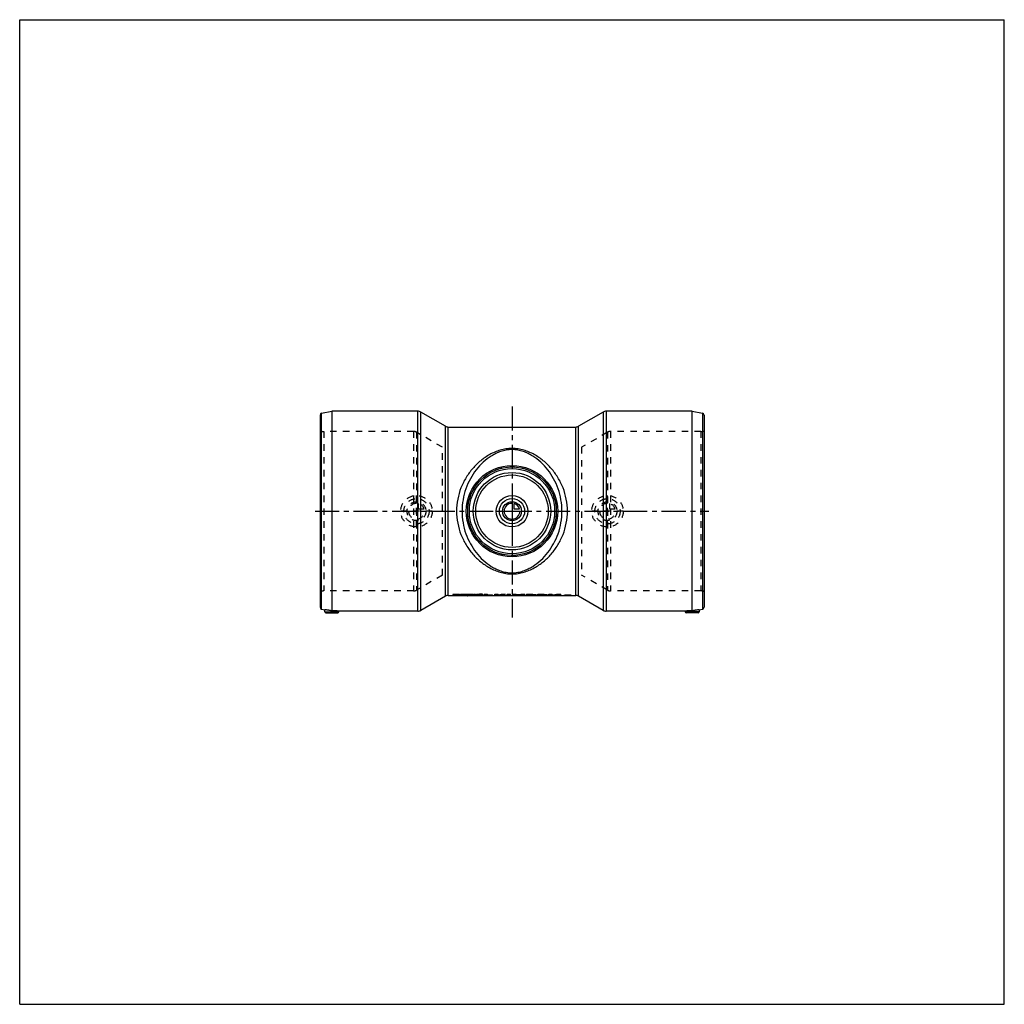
# Model space of a CAD drawing. Header units: millimetres. Extents: x 0 to 1000, y 0 to 1000.
import ezdxf

# ---------------------------------------------------------------- set-up
doc = ezdxf.new("R2010")
doc.units = ezdxf.units.MM
doc.header["$LTSCALE"] = 65.185185
doc.linetypes.add('CENTER', pattern=[0.6, 0.375, -0.075, 0.075, -0.075])
doc.linetypes.add('HIDDEN', pattern=[0.2, 0.1, -0.1])
doc.layers.get('0').update_dxf_attribs({"linetype": 'CONTINUOUS'})
for name, color, linetype in [('ACHSEN_S', 7, 'CONTINUOUS'), ('KOERPER', 7, 'CONTINUOUS'), ('KONST.EL_MIT_GEO', 7, 'CONTINUOUS'), ('KONSTR_EL', 7, 'CONTINUOUS'), ('KURVEN', 7, 'CONTINUOUS')]:
    doc.layers.add(name, color=color, linetype=linetype)

msp = doc.modelspace()

# ---------------------------------------------------------------- linework, layer by layer
at = {"color": 7, "linetype": 'Continuous'}
for p, q in [((0, 0), (0, 1000)), ((0, 1000), (1000, 1000)), ((1000, 0), (1000, 1000)), ((0, 0), (1000, 0))]:
    msp.add_line(p, q, dxfattribs=at)
at = {"layer": 'ACHSEN_S', "color": 40, "linetype": 'CENTER'}
for p, q in [((500, 607.3), (500, 392.7)), ((300, 500.8), (700, 500.8))]:
    msp.add_line(p, q, dxfattribs=at)
at = {"layer": 'KOERPER', "color": 7, "linetype": 'Continuous'}
for p, q in [((592.6, 601.5), (567.7, 587.1)), ((683, 602.3), (595.6, 602.3)), ((317, 500.8), (317, 399.5)), ((683, 399.5), (683, 500.8)), ((540.9, 415.3), (546.1, 415.3)), ((592.6, 400.1), (567.7, 414.5)), ((675.9, 399.3), (595.6, 399.3))]:
    msp.add_line(p, q, dxfattribs=at)
at = {"layer": 'KOERPER', "color": 8, "linetype": 'HIDDEN'}
for p, q in [((429.3, 435.8), (429.3, 565.8)), ((570.7, 565.8), (570.7, 435.8))]:
    msp.add_line(p, q, dxfattribs=at)
at = {"layer": 'KOERPER', "color": 7, "linetype": 'Continuous'}
for radius in [45, 43.3]:
    msp.add_circle((500, 500.8), radius, dxfattribs=at)
for centre, radius, start, end in [((297.2, 298.3), 103.2, 78.9158, 82.9405), ((702.6, 299.5), 102, 97.0352, 101.1085), ((317, 298), 101.6, 85.9919, 89.9913), ((683, 298.3), 101.3, 90.0027, 94.0141)]:
    msp.add_arc(centre, radius, start, end, dxfattribs=at)
at = {"layer": 'KOERPER', "color": 8, "linetype": 'HIDDEN'}
for centre, radius, start, end in [((297.4, 299.5), 102, 78.8915, 82.9648), ((702.8, 298.3), 103.2, 97.0595, 101.0842), ((317, 298.3), 101.3, 85.9859, 89.9973), ((683, 298), 101.6, 90.0087, 94.0081)]:
    msp.add_arc(centre, radius, start, end, dxfattribs=at)
at = {"layer": 'KONST.EL_MIT_GEO', "color": 7, "linetype": 'Continuous'}
for radius in [46.4, 39.3, 36.8]:
    msp.add_circle((500, 500.8), radius, dxfattribs=at)
at = {"layer": 'KONST.EL_MIT_GEO', "color": 8, "linetype": 'HIDDEN'}
msp.add_circle((500, 500.8), 45, dxfattribs=at)
at = {"layer": 'KONST.EL_MIT_GEO', "color": 7, "linetype": 'Continuous'}
for points, knots in [([(556.3, 500.8), (556.3, 504.9), (555.5, 513), (552.2, 524.6), (546.9, 535.2), (540.1, 544.4), (532, 552.3), (524.3, 557.6), (517.5, 560.9), (512, 562.9), (506.1, 564.2), (500, 564.7), (493.9, 564.2), (488, 562.9), (482.5, 560.9), (475.7, 557.6), (468, 552.3), (459.9, 544.4), (453.1, 535.2), (447.8, 524.6), (444.5, 513), (443.7, 504.9), (443.7, 500.8)], [0, 0, 0, 0, 0.06568, 0.13018, 0.19287, 0.25379, 0.31358, 0.37336, 0.40384, 0.43505, 0.46717, 0.5, 0.53283, 0.56495, 0.59616, 0.62664, 0.68642, 0.74621, 0.80713, 0.86982, 0.93432, 1, 1, 1, 1]), ([(550.7, 500.8), (550.7, 504.7), (550.1, 512.5), (547.2, 523.6), (542.6, 533.8), (536.7, 542.9), (529.6, 550.7), (522.6, 556.1), (516.4, 559.5), (511.3, 561.6), (505.8, 563), (500, 563.6), (494.2, 563), (488.7, 561.6), (483.6, 559.5), (477.4, 556.1), (470.4, 550.7), (463.3, 542.9), (457.4, 533.8), (452.8, 523.6), (449.9, 512.5), (449.3, 504.7), (449.3, 500.8)], [0, 0, 0, 0, 0.06657, 0.13167, 0.19454, 0.25522, 0.31442, 0.37343, 0.40356, 0.43458, 0.46679, 0.5, 0.53321, 0.56542, 0.59644, 0.62657, 0.68558, 0.74478, 0.80546, 0.86833, 0.93343, 1, 1, 1, 1]), ([(443.7, 500.8), (443.7, 496.7), (444.5, 488.6), (447.8, 477), (453.1, 466.4), (459.9, 457.2), (468, 449.3), (475.7, 444), (482.5, 440.7), (488, 438.7), (493.9, 437.4), (500, 436.9), (506.1, 437.4), (512, 438.7), (517.5, 440.7), (524.3, 444), (532, 449.3), (540.1, 457.2), (546.9, 466.4), (552.2, 477), (555.5, 488.6), (556.3, 496.7), (556.3, 500.8)], [0, 0, 0, 0, 0.06568, 0.13018, 0.19287, 0.2538, 0.31358, 0.37337, 0.40384, 0.43505, 0.46717, 0.5, 0.53283, 0.56495, 0.59616, 0.62663, 0.68642, 0.7462, 0.80713, 0.86982, 0.93432, 1, 1, 1, 1]), ([(449.3, 500.8), (449.3, 496.9), (449.9, 489.1), (452.8, 478), (457.4, 467.8), (463.3, 458.7), (470.4, 450.9), (477.4, 445.5), (483.6, 442.1), (488.7, 440), (494.2, 438.6), (500, 438), (505.8, 438.6), (511.3, 440), (516.4, 442.1), (522.6, 445.5), (529.6, 450.9), (536.7, 458.7), (542.6, 467.8), (547.2, 478), (550.1, 489.1), (550.7, 496.9), (550.7, 500.8)], [0, 0, 0, 0, 0.06657, 0.13167, 0.19454, 0.25522, 0.31442, 0.37344, 0.40357, 0.43458, 0.46679, 0.5, 0.53321, 0.56542, 0.59643, 0.62656, 0.68558, 0.74478, 0.80546, 0.86833, 0.93343, 1, 1, 1, 1])]:
    msp.add_open_spline(points, degree=3, knots=knots, dxfattribs=at)
at = {"layer": 'KONSTR_EL', "color": 7, "linetype": 'Continuous'}
for p, q in [((306.6, 600.3), (317, 602.3)), ((306.6, 401.3), (306.6, 600.3)), ((317, 602.3), (317, 500.8)), ((404.4, 602.3), (317, 602.3)), ((404.4, 399.3), (404.4, 602.3)), ((407.4, 400.1), (407.4, 601.5)), ((432.3, 587.1), (407.4, 601.5)), ((592.6, 601.5), (592.6, 400.1)), ((595.6, 602.3), (595.6, 399.3)), ((683, 602.3), (693.4, 600.3)), ((683, 500.8), (683, 602.3)), ((693.4, 600.3), (693.4, 401.3)), ((305, 598.3), (305, 403.3)), ((695, 598.3), (695, 403.3)), ((432.3, 414.5), (432.3, 587.1)), ((435.3, 415.3), (435.3, 586.3)), ((435.3, 586.3), (564.7, 586.3)), ((564.7, 415.3), (564.7, 586.3)), ((567.7, 414.5), (567.7, 587.1)), ((432.3, 414.5), (407.4, 400.1)), ((435.3, 415.3), (454.8, 415.3)), ((455, 415.3), (455, 415)), ((455.2, 415.3), (487.5, 415.3)), ((471.6, 415.3), (471.6, 415.2)), ((471.6, 415.2), (480.7, 415.2)), ((480.7, 415.3), (480.7, 415.2)), ((482.4, 415.3), (482.4, 415.2)), ((482.4, 415.2), (487.8, 415.2)), ((486.7, 415.3), (486.7, 415.2)), ((487.5, 415.3), (487.8, 415.3)), ((487.8, 415.3), (487.9, 415.3)), ((487.8, 415.2), (487.9, 415.2)), ((487.9, 415.3), (505, 415.3)), ((487.9, 415.2), (488.1, 415.2)), ((495.1, 415.3), (495.1, 415.2)), ((495.1, 415.2), (498.5, 415.2)), ((498.5, 415.3), (498.5, 415.2)), ((505, 415.3), (508.2, 415.3)), ((505, 415.3), (505, 415.2)), ((505, 415.2), (508.2, 415.2)), ((508.2, 415.3), (540.8, 415.3)), ((508.2, 415.3), (508.2, 415.2)), ((514.7, 415.3), (514.7, 415.2)), ((514.7, 415.2), (518.1, 415.2)), ((518.1, 415.3), (518.1, 415.2)), ((526.1, 415.3), (526.1, 415.2)), ((526.1, 415.2), (535.7, 415.2)), ((535.7, 415.3), (535.7, 415.2)), ((537.4, 415.3), (537.4, 415.2)), ((537.4, 415.2), (540.8, 415.2)), ((540.8, 415.3), (540.8, 415.2)), ((540.9, 415.3), (540.9, 415.3)), ((540.9, 415.2), (540.9, 415.2)), ((546.1, 415.3), (555.3, 415.3)), ((546.1, 415.3), (546.1, 415.2)), ((546.1, 415.2), (549.5, 415.2)), ((549.5, 415.3), (549.5, 415.2)), ((552.6, 415.3), (552.6, 415.3)), ((555.3, 415.2), (555.1, 415.2)), ((555.3, 415.3), (555.4, 415.3)), ((555.3, 415.2), (557.3, 415.2)), ((555.4, 415.3), (555.6, 415.3)), ((555.6, 415.3), (557, 415.3)), ((557, 415.3), (557.3, 415.3)), ((557.3, 415.3), (557.4, 415.3)), ((557.3, 415.2), (557.5, 415.2)), ((557.4, 415.3), (564.7, 415.3)), ((560, 415.3), (560, 415.3)), ((306.6, 401.3), (309.8, 400.7)), ((310, 398.6), (309.8, 400.7)), ((690.2, 400.7), (690, 398.6)), ((690.2, 400.7), (693.4, 401.3)), ((310, 398.6), (324, 398.6)), ((310.9, 397.7), (323.1, 397.7)), ((324, 398.6), (324.1, 399.3)), ((404.4, 399.3), (324.1, 399.3)), ((675.9, 399.3), (676, 398.6)), ((690, 398.6), (676, 398.6)), ((689.1, 397.7), (676.9, 397.7))]:
    msp.add_line(p, q, dxfattribs=at)
at = {"layer": 'KONSTR_EL', "color": 8, "linetype": 'HIDDEN'}
for p, q in [((308.8, 581.8), (308.8, 419.8)), ((400, 581.8), (308.8, 581.8)), ((400, 581.8), (400, 419.8)), ((403, 581), (403, 420.6)), ((429.3, 565.8), (403, 581)), ((597, 581), (570.7, 565.8)), ((597, 581), (597, 420.6)), ((691.9, 581.8), (600, 581.8)), ((600, 581.8), (600, 419.8)), ((691.9, 581.8), (691.9, 419.8)), ((429.3, 435.8), (403, 420.6)), ((597, 420.6), (570.7, 435.8)), ((400, 419.8), (308.8, 419.8)), ((440, 416.6), (446.7, 416.6)), ((440, 416.6), (440, 416.3)), ((440, 416.3), (446.7, 416.3)), ((444.8, 416.3), (446.7, 416.3)), ((444.8, 416.3), (444.8, 416)), ((444.8, 416), (446.7, 416)), ((446.7, 416), (446.7, 416.6)), ((447.8, 416.6), (449.3, 416.6)), ((447.8, 415.7), (447.8, 416.6)), ((447.8, 416.3), (449.3, 416.3)), ((447.8, 416), (450.4, 416)), ((447.8, 415.7), (450.4, 415.7)), ((449.3, 415.8), (449.3, 416.6)), ((449.3, 416.4), (450.3, 416.4)), ((449.3, 416.2), (450.3, 416.2)), ((449.3, 416.1), (450.3, 416.1)), ((449.3, 416.1), (450.4, 416.1)), ((449.3, 415.9), (450.3, 415.9)), ((449.3, 415.8), (450.4, 415.8)), ((450.3, 415.9), (450.3, 416.4)), ((450.4, 415.7), (450.4, 416.1)), ((450.8, 416.6), (452.3, 416.6)), ((450.8, 415.7), (450.8, 416.6)), ((450.8, 416.3), (452.3, 416.3)), ((450.8, 416), (452.5, 416)), ((450.8, 415.7), (452.5, 415.7)), ((452.3, 415.8), (452.3, 416.6)), ((452.3, 416.1), (452.3, 416.1)), ((452.3, 416.1), (452.3, 415.8)), ((452.3, 415.8), (452.3, 415.8)), ((452.5, 416), (452.5, 415.7)), ((452.7, 416.2), (452.7, 415.9)), ((452.7, 416.1), (452.7, 415.8)), ((452.8, 416.2), (452.8, 415.9)), ((452.9, 416.6), (454.5, 416.6)), ((452.9, 416.6), (452.9, 416.3)), ((452.9, 416.3), (454.5, 416.3)), ((453.4, 416.3), (453.4, 416)), ((453.8, 416), (453.8, 415.7)), ((454.1, 416.3), (454.1, 416)), ((454.3, 416.2), (454.3, 415.9)), ((454.5, 416.6), (454.5, 416.3)), ((454.8, 416.6), (456.3, 416.6)), ((454.8, 415.7), (454.8, 416.6)), ((454.8, 416.3), (456.3, 416.3)), ((454.8, 416), (456.3, 416)), ((454.8, 415.7), (456.3, 415.7)), ((454.9, 415), (455.1, 415)), ((455, 415.3), (455, 415.3)), ((456.3, 415.7), (456.3, 416.6)), ((456.6, 416.6), (458, 416.6)), ((456.6, 416.6), (456.6, 416.3)), ((456.6, 416.3), (458, 416.3)), ((457.7, 416), (459.4, 416)), ((457.7, 416), (457.7, 415.7)), ((457.7, 415.7), (459.4, 415.7)), ((458, 416.6), (458, 416.3)), ((458.1, 416.5), (459, 416.5)), ((458.1, 416.5), (458.1, 416.2)), ((458.1, 416.2), (459, 416.2)), ((458.3, 416.4), (458.8, 416.4)), ((458.3, 416.4), (458.3, 416.1)), ((458.3, 416.1), (458.8, 416.1)), ((458.6, 416.2), (458.6, 415.9)), ((458.8, 416.4), (458.8, 416.1)), ((459, 416.5), (459, 416.2)), ((459.1, 416.6), (460.5, 416.6)), ((459.1, 416.6), (459.1, 416.3)), ((459.1, 416.3), (460.5, 416.3)), ((459.4, 416), (459.4, 415.7)), ((460.5, 416.6), (460.5, 416.3)), ((460.5, 416.1), (461.3, 416.1)), ((460.5, 415.7), (460.5, 416.1)), ((460.5, 416), (463.7, 416)), ((460.5, 415.8), (461.3, 415.8)), ((460.5, 415.7), (463.7, 415.7)), ((461.3, 416.6), (462.8, 416.6)), ((461.3, 415.8), (461.3, 416.6)), ((461.3, 416.3), (462.8, 416.3)), ((462.4, 415.9), (465.4, 415.9)), ((462.4, 415.9), (462.4, 415.6)), ((462.4, 415.6), (465.4, 415.6)), ((462.8, 415.8), (462.8, 416.6)), ((462.8, 416.1), (463.7, 416.1)), ((462.8, 415.8), (463.7, 415.8)), ((463.7, 415.7), (463.7, 416.1)), ((464, 416.6), (466.6, 416.6)), ((464, 415.7), (464, 416.6)), ((464, 416.3), (466.6, 416.3)), ((464, 416), (466.6, 416)), ((464, 415.7), (466.6, 415.7)), ((465.4, 415.9), (465.4, 415.6)), ((465.5, 416.4), (466.6, 416.4)), ((465.5, 415.8), (465.5, 416.4)), ((465.5, 416.3), (466.5, 416.3)), ((465.5, 416.2), (466.5, 416.2)), ((465.5, 416.1), (466.6, 416.1)), ((465.5, 416), (466.5, 416)), ((465.5, 415.9), (466.5, 415.9)), ((465.5, 415.8), (466.6, 415.8)), ((466.5, 415.9), (466.5, 416.3)), ((466.6, 415.7), (466.6, 416.6)), ((466.9, 416.3), (466.9, 416)), ((467.1, 416.4), (467.1, 416.1)), ((467.5, 416.1), (467.5, 415.8)), ((467.6, 416.5), (467.6, 416.2)), ((468.3, 416.6), (468.3, 416.3)), ((468.5, 416.3), (468.5, 416)), ((468.7, 416.4), (468.7, 415.9)), ((469, 416), (469, 415.7)), ((469.1, 416.6), (469.1, 416.3)), ((469.3, 416.4), (469.3, 416.1)), ((469.4, 416.1), (469.4, 415.8)), ((469.5, 416.6), (469.5, 416.3)), ((469.5, 416), (469.5, 415.7)), ((469.6, 416.4), (469.6, 416.1)), ((469.6, 416.1), (469.6, 415.8)), ((469.9, 415.7), (469.9, 416.6)), ((471.6, 416.6), (475, 416.6)), ((471.6, 415.3), (471.6, 416.6)), ((471.6, 416.5), (475, 416.5)), ((475, 415.7), (475, 416.6)), ((475, 415.8), (480.1, 415.8)), ((475, 415.7), (480.1, 415.7)), ((475, 415.5), (480.1, 415.5)), ((475, 415.3), (475, 415.5)), ((475, 415.4), (480.7, 415.4)), ((475, 415.4), (480.1, 415.4)), ((475, 415.3), (480.7, 415.3)), ((480.1, 415.4), (480.1, 415.8)), ((480.7, 415.3), (480.7, 415.4)), ((482.4, 416.6), (485.8, 416.6)), ((482.4, 415.3), (482.4, 416.6)), ((482.4, 416.5), (485.8, 416.5)), ((485.8, 415.7), (485.8, 416.6)), ((485.8, 415.8), (486.9, 415.8)), ((485.8, 415.7), (486.9, 415.7)), ((485.8, 415.5), (486.7, 415.5)), ((485.8, 415.3), (485.8, 415.5)), ((485.8, 415.4), (486.7, 415.4)), ((485.8, 415.4), (486.7, 415.4)), ((485.8, 415.3), (486.7, 415.3)), ((486.7, 415.5), (486.7, 415.4)), ((486.7, 415.4), (486.7, 415.3)), ((486.9, 415.8), (486.9, 415.7)), ((487.9, 415.4), (487.9, 415.3)), ((489.6, 416.6), (493.4, 416.6)), ((489.6, 416.6), (489.6, 416.5)), ((489.6, 416.5), (493.4, 416.5)), ((490, 415.6), (490, 415.5)), ((491.3, 415.4), (491.3, 415.3)), ((493.4, 416.6), (493.4, 416.5)), ((495.1, 416.6), (498.5, 416.6)), ((495.1, 415.3), (495.1, 416.6)), ((495.1, 416.5), (498.5, 416.5)), ((498.5, 415.3), (498.5, 416.6)), ((500.2, 416.6), (503.7, 416.6)), ((500.2, 416.6), (500.2, 416.5)), ((500.2, 416.5), (503.7, 416.5)), ((503.7, 416.6), (503.7, 416.5)), ((504.5, 416.2), (508.7, 416.2)), ((504.5, 416.2), (504.5, 416.1)), ((504.5, 416.1), (508.7, 416.1)), ((505, 415.2), (505, 415.2)), ((505.6, 415.8), (507.6, 415.8)), ((505.6, 415.8), (505.6, 415.7)), ((505.6, 415.7), (507.6, 415.7)), ((506.6, 415.5), (506.6, 415.4)), ((507.6, 415.8), (507.6, 415.7)), ((508.2, 415.2), (508.2, 415.2)), ((508.7, 416.2), (508.7, 416.1)), ((509.5, 416.6), (513, 416.6)), ((509.5, 416.6), (509.5, 416.5)), ((509.5, 416.5), (513, 416.5)), ((513, 416.6), (513, 416.5)), ((514.7, 416.6), (524.4, 416.6)), ((514.7, 415.3), (514.7, 416.6)), ((514.7, 416.5), (524.4, 416.5)), ((518.1, 416.1), (524.4, 416.1)), ((518.1, 415.3), (518.1, 416.1)), ((518.1, 416), (524.4, 416)), ((524.4, 416), (524.4, 416.6)), ((526.1, 416.6), (535.7, 416.6)), ((526.1, 415.3), (526.1, 416.6)), ((526.1, 416.5), (535.7, 416.5)), ((529.5, 416.1), (535.7, 416.1)), ((529.5, 415.7), (529.5, 416.1)), ((529.5, 416), (535.7, 416)), ((529.5, 415.8), (535.1, 415.8)), ((529.5, 415.7), (535.1, 415.7)), ((529.5, 415.5), (535.1, 415.5)), ((529.5, 415.3), (529.5, 415.5)), ((529.5, 415.4), (535.7, 415.4)), ((529.5, 415.4), (535.1, 415.4)), ((529.5, 415.3), (535.7, 415.3)), ((535.1, 415.4), (535.1, 415.8)), ((535.7, 416), (535.7, 416.6)), ((535.7, 415.3), (535.7, 415.4)), ((537.4, 416.6), (540.8, 416.6)), ((537.4, 415.3), (537.4, 416.6)), ((537.4, 416.5), (540.8, 416.5)), ((540.8, 415.4), (540.8, 416.6)), ((540.8, 415.2), (540.9, 415.2)), ((546.1, 416.6), (549.5, 416.6)), ((546.1, 416.6), (546.1, 416.5)), ((546.1, 416.5), (549.5, 416.5)), ((546.1, 415.3), (546.1, 415.7)), ((549.5, 415.3), (549.5, 416.6)), ((552.6, 415.4), (552.6, 415.3)), ((553.5, 415.4), (553.5, 415.3)), ((555.5, 415.5), (556, 415.5)), ((555.5, 415.2), (555.5, 415.5)), ((555.5, 415.4), (556, 415.4)), ((555.5, 415.3), (556.3, 415.3)), ((555.5, 415.2), (556.3, 415.2)), ((556, 415.2), (556, 415.5)), ((556, 415.4), (556.3, 415.4)), ((556, 415.4), (556.3, 415.4)), ((556, 415.3), (556.3, 415.3)), ((556, 415.3), (556.3, 415.3)), ((556, 415.3), (556.3, 415.3)), ((556, 415.2), (556.3, 415.2)), ((556.3, 415.4), (556.3, 415.2)), ((556.6, 415.4), (556.6, 415.2)), ((556.7, 415.5), (557.3, 415.5)), ((556.7, 415.5), (556.7, 415.4)), ((556.7, 415.4), (557.3, 415.4)), ((556.9, 415.4), (556.9, 415.3)), ((557.2, 415.4), (557.2, 415.2)), ((557.2, 415.4), (557.3, 415.4)), ((557.3, 415.5), (557.3, 415.4)), ((557.3, 415.4), (557.3, 415.4)), ((559.1, 415.4), (559.1, 415.3)), ((560, 415.4), (560, 415.3)), ((691.9, 419.8), (600, 419.8))]:
    msp.add_line(p, q, dxfattribs=at)
at = {"layer": 'KONSTR_EL', "color": 7, "linetype": 'Continuous'}
for centre, radius, start, end in [((307, 598.3), 2, 101, 180), ((404.4, 596.3), 6, 60, 90), ((595.6, 596.3), 6, 90, 120), ((693, 598.3), 2, 0, 79), ((435.3, 592.3), 6, 240, 270), ((564.7, 592.3), 6, 270, 300), ((435.3, 409.3), 6, 90, 120), ((564.7, 409.3), 6, 60, 90), ((307, 403.3), 2, 180, 259), ((404.4, 405.3), 6, 270, 300), ((595.6, 405.3), 6, 240, 270), ((693, 403.3), 2, 281, 360), ((310.9, 398.7), 1, 183, 270), ((323.1, 398.7), 1, 270, 357), ((676.9, 398.7), 1, 183, 270), ((689.1, 398.7), 1, 270, 357)]:
    msp.add_arc(centre, radius, start, end, dxfattribs=at)
at = {"layer": 'KONSTR_EL', "color": 8, "linetype": 'HIDDEN'}
for centre, radius, start, end in [((308.8, 591.8), 10, 247.6684, 270), ((400, 575.8), 6, 60, 90), ((600, 575.8), 6, 90, 120), ((691.9, 591.8), 10, 270, 288.1949), ((400, 425.8), 6, 270, 300), ((600, 425.8), 6, 240, 270), ((308.8, 409.8), 10, 90, 112.3316), ((469, 442.2), 26.2, 270.01, 270.9756), ((469, 441.9), 26.2, 270.0101, 270.9768), ((469, 402.9), 13.7, 88.2542, 89.9352), ((469, 402.6), 13.7, 88.2542, 89.9352), ((469.3, 408.7), 7.7, 87.8739, 90.0384), ((469.3, 408.4), 7.7, 87.8734, 90.0384), ((469.3, 424.6), 8.51, 270.0718, 271.8333), ((469.3, 424.3), 8.5, 270.0719, 271.8349), ((469, 443.6), 27.6, 270.9526, 271.8394), ((469, 443.3), 27.6, 270.9539, 271.8416), ((469.3, 426.7), 10.6, 271.7352, 273.219), ((469.3, 426.4), 10.6, 271.7368, 273.2218), ((556.2, 382.5), 32.9, 91.1265, 92.0313), ((556.3, 378.5), 37, 89.426, 91.135), ((556.3, 408.6), 6.7, 89.04, 90.0203), ((556.3, 456.5), 41.3, 269.9946, 270.4906), ((556.3, 379.3), 36.2, 88.8601, 89.4347), ((556.4, 380.6), 34.9, 88.5664, 88.8588), ((556.4, 382.3), 33.1, 88.2686, 88.4939), ((556.4, 383.7), 31.7, 87.9642, 88.2691), ((691.9, 409.8), 10, 71.8051, 90)]:
    msp.add_arc(centre, radius, start, end, dxfattribs=at)
for centre, major_axis, ratio, start_param, end_param in [((440, 500.8), (65.5, -65.5), 0.8391, -0.87266, -0.69813), ((440, 500.8), (65.7, -65.7), 0.8391, -0.87266, -0.7813), ((443, 500.8), (65.5, -65.5), 0.8391, -0.85082, -0.7314), ((443, 500.8), (65.7, -65.7), 0.8391, -0.85089, -0.7319), ((452.9, 500.8), (7.8, 85.4), 0.42158, -2.94658, -2.92865), ((452.9, 500.8), (7.8, 85.7), 0.42158, -2.94652, -2.92865), ((454.5, 500.8), (13.1, 85.2), 0.57312, -2.89953, -2.87899), ((454.5, 500.8), (13.2, 85.5), 0.57312, 3.38373, 3.40419), ((467, 500.8), (65.5, 65.5), 0.8391, -2.41019, -2.32304), ((467, 500.8), (65.7, 65.7), 0.8391, -2.4097, -2.32285), ((470, 500.8), (65.5, 65.5), 0.8391, 3.83972, 3.96014), ((456.6, 500.8), (-4.7, 85.5), 0.28488, -3.33175, -3.28539), ((456.6, 500.8), (-4.7, 85.8), 0.28488, -3.33175, -3.28556), ((458, 500.8), (-2.9, 85.5), 0.18771, -3.32257, -3.31575), ((458, 500.8), (-2.9, 85.8), 0.18771, -3.32257, -3.31577), ((458, 500.8), (-3, 85.5), 0.1925, -3.30673, -3.28956), ((458, 500.8), (-3, 85.8), 0.1925, -3.30679, -3.28967), ((459.1, 500.8), (3.1, 85.5), 0.1973, -2.99327, -2.97609), ((459.1, 500.8), (3.1, 85.8), 0.1973, -2.99315, -2.97604), ((459.1, 500.8), (2.9, 85.5), 0.18771, -2.96744, -2.96061), ((459.1, 500.8), (2.9, 85.8), 0.18771, -2.96741, -2.96061), ((460.5, 500.8), (4.7, 85.5), 0.284, -2.9979, -2.95155), ((460.5, 500.8), (4.7, 85.8), 0.284, -2.99774, -2.95155), ((470, 500.8), (65.7, 65.7), 0.8391, 3.92318, 3.96033), ((489.6, 500.8), (8.7, 85.4), 0.45545, -2.98837, -2.92046), ((489.6, 500.8), (8.8, 85.5), 0.45545, -2.98829, -2.92046), ((493.4, 500.8), (8.7, 85.4), 0.45545, -3.00488, -2.92046), ((493.4, 500.8), (8.8, 85.5), 0.45545, -3.00479, -2.92046), ((500.2, 500.8), (-5.4, 85.5), 0.31885, -3.33616, -3.16162), ((500.2, 500.8), (-5.4, 85.6), 0.31885, -3.33616, -3.209), ((503.7, 500.8), (-5.4, 85.5), 0.31885, -3.33616, -3.30802), ((503.7, 500.8), (-5.4, 85.6), 0.31885, -3.33616, -3.30805), ((503.7, 500.8), (-5.4, 85.5), 0.31885, -3.26825, -3.23256), ((503.7, 500.8), (-5.4, 85.6), 0.31885, -3.26833, -3.23268), ((509.5, 500.8), (5.4, 85.5), 0.31885, -3.05063, -3.01494), ((509.5, 500.8), (5.4, 85.6), 0.31885, -3.05051, -3.01486), ((513, 500.8), (5.4, 85.5), 0.31885, -3.12156, -2.94703), ((509.5, 500.8), (5.4, 85.5), 0.31885, -2.97517, -2.94703), ((509.5, 500.8), (5.4, 85.6), 0.31885, -2.97514, -2.94703), ((513, 500.8), (5.4, 85.6), 0.31885, -3.07418, -2.94703), ((546.1, 500.8), (14.7, 85), 0.60406, -2.96376, -2.86311), ((546.1, 500.8), (14.7, 85.1), 0.60406, -2.96364, -2.86311), ((550.2, 500.8), (14.7, 85), 0.60406, -3.03764, -2.93814), ((550.2, 500.8), (14.7, 85.1), 0.60406, -2.98959, -2.93805), ((558.8, 500.8), (3.5, 85.5), 0.21799, -3.08771, -3.0677), ((558.8, 500.8), (3.5, 85.6), 0.21799, -3.08755, -3.06757), ((559.3, 500.8), (3.5, 85.5), 0.21799, -3.08997, -3.0677), ((559.3, 500.8), (3.5, 85.6), 0.21799, 3.19337, 3.21542)]:
    msp.add_ellipse(centre, major_axis=major_axis, ratio=ratio, start_param=start_param, end_param=end_param, dxfattribs=at)
at = {"layer": 'KONSTR_EL', "color": 7, "linetype": 'Continuous'}
for centre, major_axis, ratio, start_param, end_param in [((440, 500.8), (65.7, -65.7), 0.8391, 5.50189, 5.58625), ((440, 500.8), (65.5, -65.5), 0.8391, -0.69813, -0.69631), ((470, 500.8), (65.5, 65.5), 0.8391, -2.44528, -2.44346), ((470, 500.8), (65.7, 65.7), 0.8391, 3.83853, 3.92318), ((500.2, 500.8), (-5.4, 85.6), 0.31885, 3.07418, 3.12317), ((500.2, 500.8), (-5.4, 85.5), 0.31885, -3.16142, -3.15981), ((513, 500.8), (5.4, 85.5), 0.31885, -3.12338, -3.12176), ((513, 500.8), (5.4, 85.6), 0.31885, -3.12317, -3.07418), ((550.2, 500.8), (14.7, 85), 0.60406, -3.03946, -3.03785), ((550.2, 500.8), (14.7, 85.1), 0.60406, -3.03925, -3.03764), ((550.2, 500.8), (14.7, 85.1), 0.60406, -3.03742, -2.98959)]:
    msp.add_ellipse(centre, major_axis=major_axis, ratio=ratio, start_param=start_param, end_param=end_param, dxfattribs=at)
at = {"layer": 'KONSTR_EL', "color": 8, "linetype": 'HIDDEN'}
for points, knots in [([(452.3, 416.2), (452.3, 416.2), (452.4, 416.2), (452.6, 416.2), (452.7, 416.2)], [0, 0, 0, 0, 0.2629, 1, 1, 1, 1]), ([(452.7, 416.1), (452.7, 416.1), (452.5, 416.1), (452.4, 416.1), (452.3, 416.1)], [0, 0, 0, 0, 0.22099, 1, 1, 1, 1]), ([(452.3, 415.9), (452.3, 415.9), (452.4, 415.9), (452.6, 415.9), (452.7, 415.9)], [0, 0, 0, 0, 0.2629, 1, 1, 1, 1]), ([(452.7, 415.8), (452.7, 415.8), (452.5, 415.8), (452.4, 415.8), (452.3, 415.8)], [0, 0, 0, 0, 0.22102, 1, 1, 1, 1]), ([(452.5, 416), (452.6, 416), (453, 416), (453.5, 416), (453.8, 416)], [0, 0, 0, 0, 0.26048, 1, 1, 1, 1]), ([(452.5, 415.7), (452.6, 415.7), (453, 415.7), (453.5, 415.7), (453.8, 415.7)], [0, 0, 0, 0, 0.26048, 1, 1, 1, 1]), ([(452.8, 416.2), (452.8, 416.2), (452.8, 416.1), (452.7, 416.1), (452.7, 416.1)], [0, 0, 0, 0, 0.26766, 1, 1, 1, 1]), ([(452.7, 416.2), (452.7, 416.2), (452.8, 416.2), (452.8, 416.2), (452.8, 416.2)], [0, 0, 0, 0, 0.73587, 1, 1, 1, 1]), ([(452.8, 415.9), (452.8, 415.9), (452.8, 415.8), (452.7, 415.8), (452.7, 415.8)], [0, 0, 0, 0, 0.26769, 1, 1, 1, 1]), ([(452.7, 415.9), (452.7, 415.9), (452.8, 415.9), (452.8, 415.9), (452.8, 415.9)], [0, 0, 0, 0, 0.73581, 1, 1, 1, 1]), ([(454.1, 416.3), (454, 416.3), (453.8, 416.3), (453.6, 416.3), (453.4, 416.3)], [0, 0, 0, 0, 0.21749, 1, 1, 1, 1]), ([(454.1, 416), (454, 416), (453.8, 416), (453.6, 416), (453.4, 416)], [0, 0, 0, 0, 0.21749, 1, 1, 1, 1]), ([(453.8, 416), (453.9, 416), (454, 416.1), (454.2, 416.1), (454.3, 416.1), (454.3, 416.2), (454.3, 416.2)], [0, 0, 0, 0, 0.39721, 0.71017, 0.90801, 1, 1, 1, 1]), ([(453.8, 415.7), (453.9, 415.8), (454, 415.8), (454.2, 415.8), (454.3, 415.8), (454.3, 415.9), (454.3, 415.9)], [0, 0, 0, 0, 0.39718, 0.71013, 0.90797, 1, 1, 1, 1]), ([(454.3, 416.2), (454.3, 416.2), (454.2, 416.2), (454.2, 416.2), (454.1, 416.3)], [0, 0, 0, 0, 0.29094, 1, 1, 1, 1]), ([(454.3, 415.9), (454.3, 415.9), (454.2, 415.9), (454.2, 415.9), (454.1, 416)], [0, 0, 0, 0, 0.29099, 1, 1, 1, 1]), ([(467.1, 416.4), (467.1, 416.4), (467, 416.4), (466.9, 416.3), (466.9, 416.3)], [0, 0, 0, 0, 0.38355, 1, 1, 1, 1]), ([(466.9, 416.3), (466.9, 416.2), (467, 416.2), (467.1, 416.1), (467.3, 416.1), (467.4, 416.1), (467.5, 416.1)], [0, 0, 0, 0, 0.10518, 0.29069, 0.59024, 1, 1, 1, 1]), ([(467.1, 416.1), (467.1, 416.1), (467, 416.1), (466.9, 416), (466.9, 416)], [0, 0, 0, 0, 0.3835, 1, 1, 1, 1]), ([(466.9, 416), (466.9, 416), (467, 415.9), (467.1, 415.9), (467.3, 415.8), (467.4, 415.8), (467.5, 415.8)], [0, 0, 0, 0, 0.10522, 0.29074, 0.59027, 1, 1, 1, 1]), ([(467.6, 416.5), (467.5, 416.5), (467.4, 416.5), (467.2, 416.4), (467.1, 416.4)], [0, 0, 0, 0, 0.5753, 1, 1, 1, 1]), ([(467.6, 416.2), (467.5, 416.2), (467.4, 416.2), (467.2, 416.2), (467.1, 416.1)], [0, 0, 0, 0, 0.5753, 1, 1, 1, 1]), ([(467.5, 416.1), (467.6, 416.1), (468.1, 416), (468.6, 416), (469, 416)], [0, 0, 0, 0, 0.21653, 1, 1, 1, 1]), ([(467.5, 415.8), (467.6, 415.8), (468.1, 415.7), (468.6, 415.7), (469, 415.7)], [0, 0, 0, 0, 0.21653, 1, 1, 1, 1]), ([(468.3, 416.6), (468.2, 416.6), (468, 416.6), (467.8, 416.6), (467.6, 416.5)], [0, 0, 0, 0, 0.26539, 1, 1, 1, 1]), ([(468.3, 416.3), (468.2, 416.3), (468, 416.3), (467.8, 416.3), (467.6, 416.2)], [0, 0, 0, 0, 0.26539, 1, 1, 1, 1]), ([(469.1, 416.6), (469, 416.6), (468.7, 416.6), (468.5, 416.6), (468.3, 416.6)], [0, 0, 0, 0, 0.25956, 1, 1, 1, 1]), ([(469.1, 416.3), (469, 416.3), (468.7, 416.3), (468.5, 416.3), (468.3, 416.3)], [0, 0, 0, 0, 0.25956, 1, 1, 1, 1]), ([(468.5, 416.3), (468.5, 416.3), (468.5, 416.3), (468.6, 416.4), (468.6, 416.4), (468.7, 416.4)], [0, 0, 0, 0, 0.29158, 0.57264, 1, 1, 1, 1]), ([(468.7, 416.2), (468.6, 416.2), (468.6, 416.2), (468.5, 416.2), (468.5, 416.2), (468.5, 416.3)], [0, 0, 0, 0, 0.43103, 0.70985, 1, 1, 1, 1]), ([(468.5, 416), (468.5, 416), (468.5, 416), (468.6, 416.1), (468.6, 416.1), (468.7, 416.1)], [0, 0, 0, 0, 0.29164, 0.57268, 1, 1, 1, 1]), ([(468.7, 415.9), (468.6, 415.9), (468.6, 415.9), (468.5, 415.9), (468.5, 416), (468.5, 416)], [0, 0, 0, 0, 0.43098, 0.70978, 1, 1, 1, 1]), ([(468.7, 416.4), (468.7, 416.4), (468.9, 416.4), (469.2, 416.4), (469.3, 416.4)], [0, 0, 0, 0, 0.20457, 1, 1, 1, 1]), ([(469.4, 416.1), (469.2, 416.1), (469, 416.1), (468.8, 416.1), (468.7, 416.2)], [0, 0, 0, 0, 0.54932, 1, 1, 1, 1]), ([(468.7, 416.1), (468.7, 416.1), (468.9, 416.1), (469.2, 416.1), (469.3, 416.1)], [0, 0, 0, 0, 0.20457, 1, 1, 1, 1]), ([(469.4, 415.8), (469.2, 415.8), (469, 415.8), (468.8, 415.8), (468.7, 415.9)], [0, 0, 0, 0, 0.54932, 1, 1, 1, 1]), ([(469.9, 416.6), (469.9, 416.6), (469.7, 416.6), (469.6, 416.6), (469.5, 416.6)], [0, 0, 0, 0, 0.25472, 1, 1, 1, 1]), ([(469.9, 416.3), (469.9, 416.3), (469.7, 416.3), (469.6, 416.3), (469.5, 416.3)], [0, 0, 0, 0, 0.25472, 1, 1, 1, 1]), ([(469.6, 416.4), (469.6, 416.4), (469.7, 416.4), (469.8, 416.4), (469.9, 416.4)], [0, 0, 0, 0, 0.25638, 1, 1, 1, 1]), ([(469.6, 416.1), (469.6, 416.1), (469.7, 416.1), (469.8, 416.1), (469.9, 416.1)], [0, 0, 0, 0, 0.25638, 1, 1, 1, 1]), ([(486.7, 415.5), (486.8, 415.5), (487.1, 415.5), (487.4, 415.5), (487.5, 415.5), (487.7, 415.5), (487.8, 415.4), (487.8, 415.4), (487.9, 415.4), (487.9, 415.4)], [0, 0, 0, 0, 0.38195, 0.55427, 0.70519, 0.82897, 0.92107, 0.97832, 1, 1, 1, 1]), ([(487.9, 415.4), (487.9, 415.4), (487.8, 415.4), (487.8, 415.4), (487.7, 415.4), (487.5, 415.4), (487.4, 415.4), (487.1, 415.4), (486.8, 415.4), (486.7, 415.4)], [0, 0, 0, 0, 0.02147, 0.07852, 0.17045, 0.2941, 0.445, 0.61744, 1, 1, 1, 1]), ([(486.7, 415.4), (486.8, 415.4), (487.1, 415.4), (487.4, 415.4), (487.5, 415.4), (487.7, 415.4), (487.8, 415.3), (487.8, 415.3), (487.9, 415.3), (487.9, 415.3)], [0, 0, 0, 0, 0.38194, 0.55426, 0.70518, 0.82895, 0.92105, 0.9783, 1, 1, 1, 1]), ([(487.9, 415.3), (487.9, 415.3), (487.8, 415.3), (487.8, 415.3), (487.7, 415.3), (487.5, 415.3), (487.4, 415.3), (487.1, 415.3), (486.8, 415.3), (486.7, 415.3)], [0, 0, 0, 0, 0.02148, 0.07854, 0.17047, 0.29412, 0.44501, 0.61745, 1, 1, 1, 1]), ([(487.9, 415.3), (488.1, 415.3), (488.6, 415.3), (489.2, 415.3), (489.8, 415.3), (490.3, 415.3), (490.7, 415.3), (491, 415.3), (491.2, 415.4), (491.3, 415.4), (491.3, 415.4), (491.3, 415.4)], [0, 0, 0, 0, 0.20747, 0.39975, 0.57169, 0.71886, 0.83751, 0.92472, 0.97854, 0.99287, 1, 1, 1, 1]), ([(491.3, 415.4), (491.3, 415.4), (491.3, 415.5), (491.2, 415.5), (491.1, 415.5), (490.9, 415.5), (490.5, 415.6), (490.2, 415.6), (490, 415.6)], [0, 0, 0, 0, 0.02441, 0.07615, 0.15808, 0.27019, 0.58152, 1, 1, 1, 1]), ([(491.3, 415.3), (491.3, 415.3), (491.3, 415.4), (491.2, 415.4), (491.1, 415.4), (490.9, 415.4), (490.5, 415.5), (490.2, 415.5), (490, 415.5)], [0, 0, 0, 0, 0.02444, 0.0762, 0.15813, 0.27023, 0.58156, 1, 1, 1, 1]), ([(491.3, 415.3), (491.3, 415.3), (491.3, 415.3), (491.3, 415.3), (491.3, 415.3)], [0, 0, 0, 0, 0.32534, 1, 1, 1, 1]), ([(560, 415.4), (560, 415.4), (560, 415.4), (559.9, 415.4), (559.8, 415.4), (559.7, 415.4), (559.6, 415.5), (559.3, 415.5), (558.9, 415.5), (558.3, 415.6), (557.7, 415.6), (557, 415.6), (556.3, 415.6), (555.6, 415.6), (554.9, 415.6), (554.3, 415.6), (553.7, 415.5), (553.3, 415.5), (553.1, 415.5), (552.9, 415.4), (552.8, 415.4), (552.7, 415.4), (552.7, 415.4), (552.6, 415.4), (552.6, 415.4)], [0, 0, 0, 0, 0.0032, 0.01067, 0.02269, 0.03923, 0.06016, 0.0853, 0.14725, 0.22277, 0.309, 0.40262, 0.5, 0.59738, 0.691, 0.77723, 0.85275, 0.9147, 0.93984, 0.96077, 0.97731, 0.98933, 0.9968, 1, 1, 1, 1]), ([(552.6, 415.3), (552.6, 415.3), (552.7, 415.3), (552.7, 415.3), (552.8, 415.3), (552.9, 415.3), (553.1, 415.4), (553.3, 415.4), (553.7, 415.4), (554.3, 415.5), (554.9, 415.5), (555.6, 415.5), (556.3, 415.5), (557, 415.5), (557.7, 415.5), (558.3, 415.5), (558.9, 415.4), (559.3, 415.4), (559.6, 415.4), (559.7, 415.3), (559.8, 415.3), (559.9, 415.3), (560, 415.3), (560, 415.3), (560, 415.3)], [0, 0, 0, 0, 0.00321, 0.0107, 0.02275, 0.03932, 0.0603, 0.08549, 0.14757, 0.22324, 0.30962, 0.40337, 0.50087, 0.59834, 0.69199, 0.7782, 0.85365, 0.91545, 0.94049, 0.96131, 0.97772, 0.9896, 0.99692, 1, 1, 1, 1]), ([(552.6, 415.4), (552.6, 415.4), (552.7, 415.4), (552.7, 415.4), (552.7, 415.3), (552.9, 415.3), (553.1, 415.3), (553.4, 415.3), (553.8, 415.3), (554.2, 415.3), (554.7, 415.3), (555.1, 415.3), (555.3, 415.3)], [0, 0, 0, 0, 0.00633, 0.02026, 0.04265, 0.07354, 0.16024, 0.27845, 0.42542, 0.59759, 0.79076, 1, 1, 1, 1]), ([(553.5, 415.4), (553.5, 415.4), (553.5, 415.4), (553.5, 415.4), (553.6, 415.4), (553.7, 415.4), (553.8, 415.4), (554, 415.5), (554.3, 415.5), (554.8, 415.5), (555.2, 415.5), (555.8, 415.5), (556.3, 415.5), (556.9, 415.5), (557.4, 415.5), (557.9, 415.5), (558.3, 415.5), (558.6, 415.5), (558.8, 415.4), (558.9, 415.4), (559, 415.4), (559.1, 415.4), (559.1, 415.4), (559.1, 415.4), (559.1, 415.4)], [0, 0, 0, 0, 0.00318, 0.01063, 0.02264, 0.03916, 0.06008, 0.0852, 0.14712, 0.22264, 0.30889, 0.40255, 0.5, 0.59745, 0.69111, 0.77736, 0.85288, 0.9148, 0.93992, 0.96084, 0.97736, 0.98937, 0.99682, 1, 1, 1, 1]), ([(559.1, 415.4), (559.1, 415.4), (559.1, 415.4), (559.1, 415.4), (559, 415.3), (558.9, 415.3), (558.8, 415.3), (558.6, 415.3), (558.3, 415.3), (557.9, 415.3), (557.4, 415.3), (556.9, 415.3), (556.3, 415.3), (555.8, 415.3), (555.2, 415.3), (554.8, 415.3), (554.3, 415.3), (554, 415.3), (553.8, 415.3), (553.7, 415.3), (553.6, 415.3), (553.5, 415.4), (553.5, 415.4), (553.5, 415.4), (553.5, 415.4)], [0, 0, 0, 0, 0.00309, 0.01044, 0.02236, 0.03879, 0.05961, 0.08464, 0.14642, 0.22189, 0.30824, 0.40218, 0.5, 0.59782, 0.69176, 0.77811, 0.85358, 0.91536, 0.94039, 0.96121, 0.97764, 0.98956, 0.99691, 1, 1, 1, 1]), ([(553.5, 415.3), (553.6, 415.3), (553.8, 415.3), (554.1, 415.4), (554.6, 415.4), (554.9, 415.4), (555.1, 415.4)], [0, 0, 0, 0, 0.13015, 0.34805, 0.64304, 1, 1, 1, 1]), ([(559.1, 415.3), (559.1, 415.3), (559.1, 415.3), (559.1, 415.3), (559, 415.2), (558.9, 415.2), (558.8, 415.2), (558.6, 415.2), (558.3, 415.2), (557.9, 415.2), (557.4, 415.2), (556.9, 415.2), (556.3, 415.2), (555.8, 415.2), (555.2, 415.2), (554.8, 415.2), (554.3, 415.2), (554, 415.2), (553.8, 415.2), (553.7, 415.2), (553.6, 415.2), (553.6, 415.3), (553.5, 415.3), (553.5, 415.3), (553.5, 415.3)], [0, 0, 0, 0, 0.00326, 0.01079, 0.02285, 0.0394, 0.06031, 0.0854, 0.1472, 0.22259, 0.30876, 0.40245, 0.5, 0.59755, 0.69124, 0.77741, 0.8528, 0.9146, 0.93969, 0.9606, 0.97715, 0.98921, 0.99674, 1, 1, 1, 1]), ([(553.5, 415.3), (553.5, 415.3), (553.5, 415.3), (553.5, 415.3), (553.5, 415.3)], [0, 0, 0, 0, 0.29295, 1, 1, 1, 1]), ([(556.3, 415.4), (556.4, 415.4), (556.4, 415.4), (556.5, 415.4), (556.5, 415.4), (556.6, 415.4), (556.6, 415.4), (556.6, 415.4), (556.6, 415.4)], [0, 0, 0, 0, 0.38352, 0.70744, 0.83121, 0.92306, 0.97977, 1, 1, 1, 1]), ([(556.6, 415.3), (556.6, 415.3), (556.6, 415.3), (556.6, 415.3), (556.5, 415.3), (556.5, 415.3), (556.4, 415.3), (556.4, 415.3), (556.3, 415.3)], [0, 0, 0, 0, 0.01979, 0.07633, 0.16808, 0.29182, 0.61595, 1, 1, 1, 1]), ([(556.3, 415.3), (556.4, 415.3), (556.6, 415.3), (556.8, 415.3), (556.9, 415.3), (557, 415.3), (557.1, 415.3), (557.1, 415.3), (557.1, 415.3), (557.2, 415.3), (557.2, 415.3), (557.2, 415.3)], [0, 0, 0, 0, 0.38405, 0.55697, 0.70813, 0.83181, 0.9235, 0.95632, 0.98003, 0.9945, 1, 1, 1, 1]), ([(556.6, 415.2), (556.6, 415.2), (556.6, 415.2), (556.6, 415.2), (556.5, 415.2), (556.5, 415.2), (556.4, 415.2), (556.4, 415.2), (556.3, 415.2)], [0, 0, 0, 0, 0.0198, 0.07634, 0.16809, 0.29184, 0.61596, 1, 1, 1, 1]), ([(556.4, 415.3), (556.5, 415.3), (556.5, 415.3), (556.6, 415.3), (556.6, 415.3)], [0, 0, 0, 0, 0.68395, 1, 1, 1, 1]), ([(556.7, 415.2), (556.7, 415.2), (556.8, 415.2), (557, 415.2), (557, 415.2), (557.1, 415.2), (557.1, 415.2), (557.1, 415.2), (557.2, 415.2), (557.2, 415.2)], [0, 0, 0, 0, 0.41048, 0.5828, 0.72851, 0.84483, 0.92965, 0.98143, 1, 1, 1, 1]), ([(557.2, 415.4), (557.2, 415.4), (557.2, 415.4), (557.1, 415.4), (557.1, 415.4), (557.1, 415.4), (557, 415.4), (556.9, 415.4), (556.9, 415.4)], [0, 0, 0, 0, 0.01966, 0.07011, 0.15236, 0.26567, 0.58042, 1, 1, 1, 1]), ([(557.2, 415.3), (557.2, 415.3), (557.2, 415.3), (557.1, 415.3), (557.1, 415.3), (557.1, 415.3), (557, 415.3), (556.9, 415.3), (556.9, 415.3)], [0, 0, 0, 0, 0.01969, 0.07014, 0.1524, 0.26571, 0.58044, 1, 1, 1, 1]), ([(557.4, 415.3), (557.6, 415.3), (557.9, 415.3), (558.4, 415.3), (558.9, 415.3), (559.3, 415.3), (559.6, 415.3), (559.8, 415.3), (559.9, 415.3), (559.9, 415.4), (560, 415.4), (560, 415.4), (560, 415.4)], [0, 0, 0, 0, 0.20924, 0.40241, 0.57458, 0.72155, 0.83977, 0.92646, 0.95735, 0.97974, 0.99367, 1, 1, 1, 1]), ([(557.6, 415.4), (557.8, 415.4), (558.1, 415.4), (558.5, 415.4), (558.9, 415.3), (559, 415.3), (559.1, 415.3)], [0, 0, 0, 0, 0.35696, 0.65195, 0.86985, 1, 1, 1, 1]), ([(559.1, 415.3), (559.1, 415.3), (559.1, 415.3), (559.1, 415.3), (559.1, 415.3)], [0, 0, 0, 0, 0.70705, 1, 1, 1, 1])]:
    msp.add_open_spline(points, degree=3, knots=knots, dxfattribs=at)
at = {"layer": 'KONSTR_EL', "color": 7, "linetype": 'Continuous'}
for points, knots in [([(488.1, 415.2), (488.5, 415.2), (489.1, 415.2), (489.8, 415.2), (490.3, 415.2), (490.6, 415.2), (490.9, 415.2), (491.1, 415.3), (491.2, 415.3), (491.3, 415.3)], [0, 0, 0, 0, 0.38124, 0.54675, 0.69067, 0.81003, 0.90238, 0.96596, 1, 1, 1, 1]), ([(553.7, 415.2), (553.5, 415.2), (553.3, 415.2), (553.1, 415.2), (552.9, 415.2), (552.8, 415.2), (552.7, 415.2), (552.7, 415.3), (552.6, 415.3), (552.6, 415.3)], [0, 0, 0, 0, 0.42243, 0.59334, 0.7354, 0.84744, 0.92864, 0.97876, 1, 1, 1, 1]), ([(555.1, 415.2), (555, 415.2), (554.5, 415.2), (554, 415.2), (553.7, 415.2)], [0, 0, 0, 0, 0.27734, 1, 1, 1, 1]), ([(557.5, 415.2), (557.7, 415.2), (558.1, 415.2), (558.5, 415.2), (558.9, 415.2)], [0, 0, 0, 0, 0.27389, 1, 1, 1, 1]), ([(558.9, 415.2), (559, 415.2), (559.3, 415.2), (559.5, 415.2), (559.7, 415.2), (559.8, 415.2), (559.9, 415.2), (560, 415.3), (560, 415.3), (560, 415.3)], [0, 0, 0, 0, 0.41998, 0.59066, 0.73293, 0.84549, 0.92744, 0.97834, 1, 1, 1, 1])]:
    msp.add_open_spline(points, degree=3, knots=knots, dxfattribs=at)
at = {"layer": 'KURVEN', "color": 8, "linetype": 'HIDDEN'}
for p, q in [((403, 484.8), (403, 516.8)), ((597, 484.8), (597, 516.8)), ((419, 500.8), (387, 500.8)), ((405.2, 503), (405.2, 508.5)), ((410.7, 503), (405.2, 503)), ((613, 500.8), (581, 500.8)), ((599.2, 503), (599.2, 508.5)), ((604.7, 503), (599.2, 503))]:
    msp.add_line(p, q, dxfattribs=at)
at = {"layer": 'KURVEN', "color": 40, "linetype": 'Continuous'}
for p, q in [((500, 516.8), (500, 484.8)), ((484, 500.8), (516, 500.8)), ((502.2, 503), (502.2, 508.5)), ((507.7, 503), (502.2, 503))]:
    msp.add_line(p, q, dxfattribs=at)
at = {"layer": 'KURVEN', "color": 8, "linetype": 'HIDDEN'}
for centre, radius in [((403, 500.8), 16), ((403, 500.8), 12.8), ((403, 500.8), 9.6), ((597, 500.8), 16), ((597, 500.8), 12.8), ((597, 500.8), 9.6)]:
    msp.add_circle(centre, radius, dxfattribs=at)
at = {"layer": 'KURVEN', "color": 40, "linetype": 'Continuous'}
for radius in [16, 12.8, 9.6]:
    msp.add_circle((500, 500.8), radius, dxfattribs=at)
at = {"layer": 'KURVEN', "color": 8, "linetype": 'HIDDEN'}
for centre, start, end in [((403, 500.8), 90, 360), ((403, 500.8), 15.962, 74.038), ((597, 500.8), 90, 360), ((597, 500.8), 15.962, 74.038)]:
    msp.add_arc(centre, 8, start, end, dxfattribs=at)
at = {"layer": 'KURVEN', "color": 40, "linetype": 'Continuous'}
for start, end in [(90, 360), (15.962, 74.038)]:
    msp.add_arc((500, 500.8), 8, start, end, dxfattribs=at)

doc.saveas('drawing.dxf')
